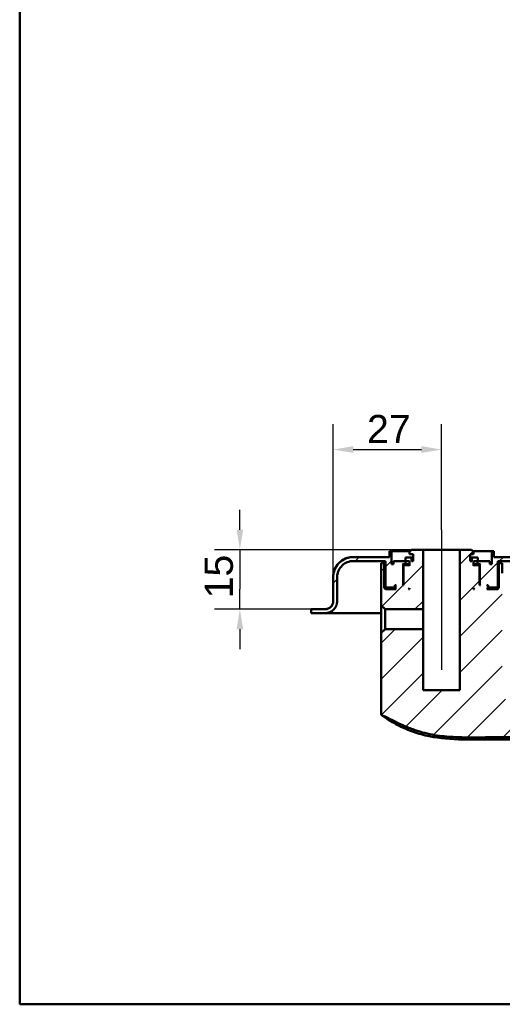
# Model space of a CAD drawing. Header units: millimetres. Extents: x 20 to 833, y 20 to 574.
# Tile 1 of 21: x 20 to 140, y 20 to 266. Entities that reach past the tile are written whole.
import ezdxf

# ---------------------------------------------------------------- set-up
doc = ezdxf.new("R2010")
doc.units = ezdxf.units.MM
doc.header["$LTSCALE"] = 2
for name, color, linetype, lineweight in [('Bemaßungen(DIN)', 7, 'Continuous', 25), ('Mittellinie(DIN)', 7, 'Continuous', 25), ('Sichtbare Kanten(DIN)', 7, 'Continuous', 50), ('Skizziergeometrie(DIN)', 7, 'Continuous', 50)]:
    doc.layers.add(name, color=color, linetype=linetype, lineweight=lineweight)
doc.layers.add('Schraffur', color=179, linetype='Continuous', lineweight=9, true_color=0x1e1e47)
doc.styles.add('STANDARD-DIN~0', font='arial.ttf')
doc.dimstyles.new('CAD-LAN', dxfattribs={"dimscale": 2, "dimtxt": 3.5, "dimasz": 2.5, "dimexe": 3.175, "dimexo": 0, "dimgap": 0.8, "dimtad": 1, "dimrnd": 1e-08, "dimtxsty": 'STANDARD-DIN~0', "dimcen": 0.09, "dimdle": 10, "dimclrd": 250, "dimclre": 250, "dimclrt": 250, "dimadec": 0, "dimazin": 2, "dimtfac": 1, "dimtmove": 0, "dimatfit": 3, "dimfxl": 1, "dimtolj": 1, "dimtzin": 0, "dimlwd": 25, "dimlwe": 25, "dimarcsym": 0})

# ---------------------------------------------------------------- blocks, each defined once
blk = doc.blocks.new('Ränder Standardrahmen')
at = {"layer": 'Skizziergeometrie(DIN)', "flags": 128}
blk.add_lwpolyline([(10, 10), (10, 287), (410, 287), (410, 10), (10, 10)], dxfattribs=at)
blk = doc.blocks.new('*D25')
at = {"layer": 'Bemaßungen(DIN)', "color": 250, "linetype": 'Continuous', "lineweight": 25, "true_color": 0x3f3f3f, "transparency": 16777216}
for p, q in [((98.12, 123.54), (98.12, 164.69)), ((125.12, 138.34), (125.12, 164.69)), ((103.12, 158.34), (120.12, 158.34))]:
    blk.add_line(p, q, dxfattribs=at)
at = {"layer": 'Bemaßungen(DIN)', "color": 250, "linetype": 'Continuous', "true_color": 0x3f3f3f, "transparency": 16777216}
for points in [[(103.12, 159.18), (103.12, 157.51), (98.12, 158.34)], [(120.12, 159.18), (120.12, 157.51), (125.12, 158.34)]]:
    blk.add_solid(points, dxfattribs=at)
at = {"layer": 'Defpoints', "color": 0, "linetype": 'Continuous', "transparency": 16777216}
for p in [(125.12, 158.34), (125.12, 138.34), (98.12, 123.54)]:
    blk.add_point(p, dxfattribs=at)
at = {"layer": 'Bemaßungen(DIN)', "color": 250, "linetype": 'Continuous', "lineweight": 25, "true_color": 0x3f3f3f, "transparency": 16777216, "insert": (106.55, 166.97), "char_height": 7, "attachment_point": 1, "style": 'STANDARD-DIN~0'}
blk.add_mtext('\\A1;27', dxfattribs=at)
blk = doc.blocks.new('*D26')
at = {"layer": 'Bemaßungen(DIN)', "color": 250, "linetype": 'Continuous', "lineweight": 25, "true_color": 0x3f3f3f, "transparency": 16777216}
for p, q in [((74.87, 138.34), (74.87, 143.34)), ((119.1, 133.34), (68.52, 133.34)), ((74.87, 133.34), (74.87, 128.34)), ((74.87, 128.34), (74.87, 123.54)), ((74.87, 118.54), (74.87, 123.54)), ((94.87, 118.54), (68.52, 118.54)), ((74.87, 113.54), (74.87, 108.54))]:
    blk.add_line(p, q, dxfattribs=at)
at = {"layer": 'Bemaßungen(DIN)', "color": 250, "linetype": 'Continuous', "true_color": 0x3f3f3f, "transparency": 16777216}
for points in [[(74.04, 138.34), (75.7, 138.34), (74.87, 133.34)], [(74.04, 113.54), (75.7, 113.54), (74.87, 118.54)]]:
    blk.add_solid(points, dxfattribs=at)
at = {"layer": 'Defpoints', "color": 0, "linetype": 'Continuous', "transparency": 16777216}
for p in [(119.1, 133.34), (74.87, 118.54), (94.87, 118.54)]:
    blk.add_point(p, dxfattribs=at)
at = {"layer": 'Bemaßungen(DIN)', "color": 250, "linetype": 'Continuous', "lineweight": 25, "true_color": 0x3f3f3f, "transparency": 16777216, "insert": (66.12, 121.23), "char_height": 7, "attachment_point": 1, "rotation": 90, "style": 'STANDARD-DIN~0'}
blk.add_mtext('\\A1;15', dxfattribs=at)
blk = doc.blocks.new('*D27')
at = {"layer": 'Bemaßungen(DIN)', "color": 250, "linetype": 'Continuous', "lineweight": 25, "true_color": 0x3f3f3f, "transparency": 16777216}
for p, q in [((306.62, 117.55), (332.97, 117.55)), ((326.62, 91.01), (326.62, 112.55)), ((133.37, 86.01), (332.97, 86.01))]:
    blk.add_line(p, q, dxfattribs=at)
at = {"layer": 'Bemaßungen(DIN)', "color": 250, "linetype": 'Continuous', "true_color": 0x3f3f3f, "transparency": 16777216}
for points in [[(327.45, 112.55), (325.79, 112.55), (326.62, 117.55)], [(327.46, 91.01), (325.79, 91.01), (326.62, 86.01)]]:
    blk.add_solid(points, dxfattribs=at)
at = {"layer": 'Defpoints', "color": 0, "linetype": 'Continuous', "transparency": 16777216}
for p in [(306.62, 117.55), (326.62, 117.55), (133.37, 86.01)]:
    blk.add_point(p, dxfattribs=at)
at = {"layer": 'Bemaßungen(DIN)', "color": 250, "linetype": 'Continuous', "lineweight": 25, "true_color": 0x3f3f3f, "transparency": 16777216, "insert": (335.37, 106.76), "char_height": 7, "attachment_point": 1, "rotation": 270.0025, "style": 'STANDARD-DIN~0'}
blk.add_mtext('\\A1;32', dxfattribs=at)

msp = doc.modelspace()

# ---------------------------------------------------------------- hatches: boundary and pattern name
at = {"layer": 'Schraffur'}
h = msp.add_hatch(dxfattribs=at)
h.set_pattern_fill('ANSI31', color=256, scale=50.8, style=0)
h.set_pattern_definition([(45, (0, 0), (-4.49013, 4.49013), [])])
edge = h.paths.add_edge_path()
edge.add_spline(control_points=[(280.24, 125.637), (280.24, 123.695), (280.233, 121.593), (280.219, 117.499), (280.207, 114.676), (280.192, 111.088)], knot_values=[-1.8918641, -1.8918641, -1.8918641, -1.8918641, -1.0763308, -1.0763308, 0, 0, 0, 0], degree=3, periodic=0)
edge.add_spline(control_points=[(280.192, 111.088), (280.181, 108.44), (280.17, 105.766), (279.363, 101.467), (278.807, 99.604), (276.893, 96.315), (275.758, 95.014), (273.164, 93.036), (271.551, 92.126), (266.62, 90.808), (263.933, 90.797), (261.443, 90.788)], knot_values=[-4.2006881, -4.2006881, -4.2006881, -4.2006881, -2.9112947, -2.9112947, -2.074408, -2.074408, -1.3660717, -1.3660717, -0.7469974, -0.7469974, 0, 0, 0, 0], degree=3, periodic=0)
edge.add_spline(control_points=[(261.443, 90.788), (242.947, 90.721), (224.45, 90.725), (188.253, 90.805), (170.553, 90.878), (152.853, 90.955)], knot_values=[-11.0978959, -11.0978959, -11.0978959, -11.0978959, -5.5489472, -5.5489472, -0.2389972, -0.2389972, -0.2389972, -0.2389972], degree=3, periodic=0)
edge.add_spline(control_points=[(152.853, 90.955), (150.947, 90.963), (149.022, 90.971), (146.099, 91.588), (145.041, 91.954), (143.279, 93.009), (142.579, 93.618), (141.32, 95.269), (140.931, 96.235), (140.266, 98.729), (140.266, 100.438), (140.266, 102.128)], knot_values=[-1.7163204, -1.7163204, -1.7163204, -1.7163204, -1.2713014, -1.2713014, -1.0043348, -1.0043348, -0.7798149, -0.7798149, -0.5072176, -0.5072176, 0, 0, 0, 0], degree=3, periodic=0)
edge.add_line((140.266, 102.128), (140.264, 127.545))
edge.add_line((140.264, 127.545), (140.264, 130.045))
edge.add_line((140.264, 130.045), (139.421, 130.045))
edge.add_line((139.421, 130.045), (139.421, 123.845))
edge.add_line((139.421, 123.845), (139.121, 123.545))
edge.add_line((139.121, 123.545), (136.421, 123.545))
edge.add_line((136.421, 123.545), (136.621, 123.745))
edge.add_line((136.621, 123.745), (136.621, 124.345))
edge.add_line((136.621, 124.345), (136.421, 124.545))
edge.add_line((136.421, 124.545), (136.721, 124.545))
edge.add_line((136.721, 124.545), (136.721, 124.045))
edge.add_line((136.721, 124.045), (136.821, 123.945))
edge.add_line((136.821, 123.945), (138.921, 123.945))
edge.add_line((138.921, 123.945), (139.121, 124.145))
edge.add_line((139.121, 124.145), (139.121, 130.545))
edge.add_line((139.121, 130.545), (285.121, 130.551))
edge.add_spline(control_points=[(285.121, 130.551), (285.399, 130.551), (285.676, 130.523), (286.212, 130.41), (286.469, 130.328), (287.199, 130.01), (287.636, 129.706), (288.356, 128.959), (288.638, 128.526), (289.023, 127.574), (289.121, 127.067), (289.121, 126.551)], knot_values=[-0.6314442, -0.6314442, -0.6314442, -0.6314442, -0.5478443, -0.5478443, -0.4667749, -0.4667749, -0.3085769, -0.3085769, -0.1547676, -0.1547676, 0, 0, 0, 0], degree=3, periodic=0)
edge.add_line((289.121, 126.551), (289.121, 120.551))
edge.add_spline(control_points=[(289.121, 120.551), (289.121, 120.342), (289.142, 120.135), (289.227, 119.733), (289.289, 119.54), (289.527, 118.992), (289.755, 118.665), (290.315, 118.125), (290.64, 117.913), (291.354, 117.624), (291.734, 117.551), (292.121, 117.551)], knot_values=[-0.4735831, -0.4735831, -0.4735831, -0.4735831, -0.4108832, -0.4108832, -0.3500812, -0.3500812, -0.2314327, -0.2314327, -0.1160757, -0.1160757, 0, 0, 0, 0], degree=3, periodic=0)
edge.add_line((292.121, 117.551), (306.621, 117.552))
edge.add_line((306.621, 117.552), (306.621, 118.552))
edge.add_line((306.621, 118.552), (292.121, 118.551))
edge.add_spline(control_points=[(292.121, 118.551), (291.982, 118.551), (291.843, 118.565), (291.575, 118.622), (291.447, 118.663), (291.082, 118.822), (290.864, 118.974), (290.504, 119.347), (290.362, 119.564), (290.17, 120.04), (290.121, 120.293), (290.121, 120.551)], knot_values=[-0.3157143, -0.3157143, -0.3157143, -0.3157143, -0.2739221, -0.2739221, -0.2333875, -0.2333875, -0.1542884, -0.1542884, -0.0773838, -0.0773838, 0, 0, 0, 0], degree=3, periodic=0)
edge.add_line((290.121, 120.551), (290.121, 126.551))
edge.add_spline(control_points=[(290.121, 126.551), (290.121, 126.899), (290.085, 127.245), (289.944, 127.915), (289.841, 128.237), (289.444, 129.149), (289.064, 129.695), (288.13, 130.595), (287.589, 130.947), (286.399, 131.429), (285.765, 131.551), (285.12, 131.551)], knot_values=[-0.7893052, -0.7893052, -0.7893052, -0.7893052, -0.6848053, -0.6848053, -0.5834686, -0.5834686, -0.3857211, -0.3857211, -0.1934595, -0.1934595, 0, 0, 0, 0], degree=3, periodic=0)
edge.add_line((285.12, 131.551), (138.121, 131.545))
edge.add_line((138.121, 131.545), (138.12, 133.045))
edge.add_line((138.12, 133.045), (137.62, 133.045))
edge.add_line((137.62, 133.045), (137.621, 129.745))
edge.add_line((137.621, 129.745), (137.121, 129.745))
edge.add_line((137.121, 129.745), (137.121, 130.545))
edge.add_line((137.121, 130.545), (134.137, 130.544))
edge.add_line((134.137, 130.544), (134.137, 131.444))
edge.add_line((134.137, 131.444), (132.636, 131.444))
edge.add_line((132.636, 131.444), (132.636, 130.544))
edge.add_line((132.636, 130.544), (132.221, 130.544))
edge.add_line((132.221, 130.544), (132.22, 132.244))
edge.add_line((132.22, 132.244), (133.12, 132.244))
edge.add_line((133.12, 132.244), (133.12, 132.844))
edge.add_line((133.12, 132.844), (132.62, 133.344))
edge.add_line((132.62, 133.344), (129.67, 133.344))
edge.add_line((129.67, 133.344), (129.672, 98.344))
edge.add_line((129.672, 98.344), (120.572, 98.344))
edge.add_line((120.572, 98.344), (120.571, 113.585))
edge.add_line((120.571, 113.585), (111.063, 113.585))
edge.add_line((111.063, 113.585), (110.078, 112.6))
edge.add_line((110.078, 112.6), (110.079, 92.631))
edge.add_spline(control_points=[(110.079, 92.631), (110.079, 92.539), (110.079, 92.446), (110.107, 92.313), (110.122, 92.267), (110.174, 92.181), (110.209, 92.145), (110.33, 92.054), (110.432, 92.016), (110.537, 91.975)], knot_values=[-0.0976377, -0.0976377, -0.0976377, -0.0976377, -0.06823, -0.06823, -0.0514817, -0.0514817, -0.0338045, -0.0338045, -0.0000168, -0.0000168, -0.0000168, -0.0000168], degree=3, periodic=0)
edge.add_spline(control_points=[(110.537, 91.975), (111.251, 91.692), (112.127, 91.233), (113.884, 90.327), (114.39, 90.075), (115.32, 89.665)], knot_values=[-0.5631649, -0.5631649, -0.5631649, -0.5631649, -0.3051837, -0.3051837, 0, 0, 0, 0], degree=3, periodic=0)
edge.add_spline(control_points=[(115.32, 89.665), (116.183, 89.285), (117.065, 88.924), (118.741, 88.311), (119.551, 88.044), (120.362, 87.819)], knot_values=[-0.5355122, -0.5355122, -0.5355122, -0.5355122, -0.2526531, -0.2526531, 0, 0, 0, 0], degree=3, periodic=0)
edge.add_spline(control_points=[(120.362, 87.819), (121.165, 87.596), (121.977, 87.411), (123.614, 87.106), (124.439, 86.985), (125.266, 86.89)], knot_values=[-0.4996876, -0.4996876, -0.4996876, -0.4996876, -0.2497852, -0.2497852, 0, 0, 0, 0], degree=3, periodic=0)
edge.add_spline(control_points=[(125.266, 86.89), (126.726, 86.723), (128.182, 86.639), (131.139, 86.559), (132.881, 86.567), (134.055, 86.572)], knot_values=[-0.7012156, -0.7012156, -0.7012156, -0.7012156, -0.3519476, -0.3519476, 0, 0, 0, 0], degree=3, periodic=0)
edge.add_line((134.055, 86.572), (261.528, 87.124))
edge.add_spline(control_points=[(261.528, 87.124), (264.199, 87.135), (266.949, 87.147), (271.501, 88.025), (273.545, 88.645), (277.293, 90.869), (278.8, 92.229), (281.661, 96.081), (282.491, 98.387), (283.888, 103.846), (283.871, 107.55), (283.855, 111.06)], knot_values=[-3.1131628, -3.1131628, -3.1131628, -3.1131628, -2.4346939, -2.4346939, -1.9860043, -1.9860043, -1.5881655, -1.5881655, -1.0529021, -1.0529021, -0.0000034, -0.0000034, -0.0000034, -0.0000034], degree=3, periodic=0)
edge.add_spline(control_points=[(283.855, 111.06), (283.846, 113.16), (283.828, 117.375), (283.812, 122.316), (283.807, 124.35), (283.806, 126.485)], knot_values=[-1.5544687, -1.5544687, -1.5544687, -1.5544687, -0.6404786, -0.6404786, 0, 0, 0, 0], degree=3, periodic=0)
edge.add_spline(control_points=[(283.806, 126.485), (283.806, 126.591), (283.806, 126.699), (283.769, 126.832), (283.753, 126.87), (283.707, 126.935), (283.679, 126.961), (283.604, 127.008), (283.557, 127.024), (283.425, 127.051), (283.332, 127.051), (283.241, 127.051)], knot_values=[-0.099681, -0.099681, -0.099681, -0.099681, -0.0686628, -0.0686628, -0.0555765, -0.0555765, -0.0431631, -0.0431631, -0.027324, -0.027324, -0.0000075, -0.0000075, -0.0000075, -0.0000075], degree=3, periodic=0)
edge.add_line((283.241, 127.051), (281.651, 127.051))
edge.add_spline(control_points=[(281.651, 127.051), (281.4, 127.051), (281.14, 127.051), (280.808, 126.961), (280.71, 126.92), (280.541, 126.804), (280.473, 126.734), (280.351, 126.545), (280.31, 126.426), (280.24, 126.094), (280.24, 125.863), (280.24, 125.637)], knot_values=[-0.2477944, -0.2477944, -0.2477944, -0.2477944, -0.172615, -0.172615, -0.1390678, -0.1390678, -0.1074884, -0.1074884, -0.0678472, -0.0678472, 0, 0, 0, 0], degree=3, periodic=0)
h.paths.add_polyline_path([(134.621, 129.344), (134.421, 129.544), (133.321, 129.544), (133.121, 129.344), (133.121, 130.544), (134.121, 130.544), (134.121, 129.744), (134.871, 129.744), (134.671, 129.544), (134.671, 124.744), (134.871, 124.544), (134.621, 124.544)], flags=0)
h.paths.add_polyline_path([(133.121, 123.544), (133.121, 123.744), (133.321, 123.544)], flags=0)
edge = h.paths.add_edge_path()
edge.add_line((111.121, 123.543), (110.821, 123.843))
edge.add_line((110.821, 123.843), (110.821, 130.043))
edge.add_line((110.821, 130.043), (110.078, 130.043))
edge.add_line((110.078, 130.043), (110.078, 127.543))
edge.add_line((110.078, 127.543), (110.078, 119.486))
edge.add_line((110.078, 119.486), (111.063, 118.502))
edge.add_line((111.063, 118.502), (120.571, 118.502))
edge.add_line((120.571, 118.502), (120.57, 133.344))
edge.add_line((120.57, 133.344), (117.62, 133.344))
edge.add_line((117.62, 133.344), (117.12, 132.844))
edge.add_line((117.12, 132.844), (117.12, 132.244))
edge.add_line((117.12, 132.244), (118.021, 132.244))
edge.add_line((118.021, 132.244), (118.021, 130.544))
edge.add_line((118.021, 130.544), (117.605, 130.544))
edge.add_line((117.605, 130.544), (117.605, 131.444))
edge.add_line((117.605, 131.444), (116.104, 131.444))
edge.add_line((116.104, 131.444), (116.104, 130.544))
edge.add_line((116.104, 130.544), (113.121, 130.544))
edge.add_line((113.121, 130.544), (113.121, 129.744))
edge.add_line((113.121, 129.744), (112.621, 129.743))
edge.add_line((112.621, 129.743), (112.62, 133.043))
edge.add_line((112.62, 133.043), (112.12, 133.043))
edge.add_line((112.12, 133.043), (112.121, 131.543))
edge.add_line((112.121, 131.543), (103.12, 131.543))
edge.add_spline(control_points=[(103.12, 131.543), (102.773, 131.543), (102.426, 131.508), (101.756, 131.367), (101.435, 131.264), (100.522, 130.866), (99.977, 130.486), (99.077, 129.553), (98.724, 129.011), (98.243, 127.822), (98.121, 127.188), (98.121, 126.543)], knot_values=[-0.7893052, -0.7893052, -0.7893052, -0.7893052, -0.6848053, -0.6848053, -0.5834686, -0.5834686, -0.3857211, -0.3857211, -0.1934595, -0.1934595, 0, 0, 0, 0], degree=3, periodic=0)
edge.add_line((98.121, 126.543), (98.121, 120.543))
edge.add_spline(control_points=[(98.121, 120.543), (98.121, 120.404), (98.107, 120.265), (98.05, 119.997), (98.009, 119.869), (97.85, 119.504), (97.698, 119.285), (97.325, 118.925), (97.108, 118.784), (96.633, 118.592), (96.379, 118.543), (96.121, 118.543)], knot_values=[-0.3157221, -0.3157221, -0.3157221, -0.3157221, -0.2739221, -0.2739221, -0.2333875, -0.2333875, -0.1542884, -0.1542884, -0.0773838, -0.0773838, -0.0000019, -0.0000019, -0.0000019, -0.0000019], degree=3, periodic=0)
edge.add_line((96.121, 118.543), (93.621, 118.543))
edge.add_line((93.621, 118.543), (93.621, 118.513))
edge.add_line((93.621, 118.513), (92.621, 118.513))
edge.add_line((92.621, 118.513), (92.621, 117.543))
edge.add_line((92.621, 117.543), (96.121, 117.543))
edge.add_spline(control_points=[(96.121, 117.543), (96.33, 117.543), (96.537, 117.564), (96.94, 117.649), (97.133, 117.71), (97.68, 117.949), (98.007, 118.177), (98.547, 118.737), (98.759, 119.062), (99.048, 119.776), (99.121, 120.156), (99.121, 120.543)], knot_values=[-0.4735831, -0.4735831, -0.4735831, -0.4735831, -0.4108832, -0.4108832, -0.3500812, -0.3500812, -0.2314327, -0.2314327, -0.1160757, -0.1160757, 0, 0, 0, 0], degree=3, periodic=0)
edge.add_line((99.121, 120.543), (99.121, 126.543))
edge.add_spline(control_points=[(99.121, 126.543), (99.121, 126.821), (99.149, 127.098), (99.262, 127.634), (99.344, 127.892), (99.662, 128.621), (99.966, 129.058), (100.713, 129.778), (101.146, 130.06), (102.097, 130.445), (102.605, 130.543), (103.121, 130.543)], knot_values=[-0.6314442, -0.6314442, -0.6314442, -0.6314442, -0.5478443, -0.5478443, -0.4667749, -0.4667749, -0.3085769, -0.3085769, -0.1547676, -0.1547676, 0, 0, 0, 0], degree=3, periodic=0)
edge.add_line((103.121, 130.543), (111.121, 130.543))
edge.add_line((111.121, 130.543), (111.121, 124.143))
edge.add_line((111.121, 124.143), (111.321, 123.943))
edge.add_line((111.321, 123.943), (113.421, 123.944))
edge.add_line((113.421, 123.944), (113.521, 124.044))
edge.add_line((113.521, 124.044), (113.521, 124.544))
edge.add_line((113.521, 124.544), (113.821, 124.544))
edge.add_line((113.821, 124.544), (113.621, 124.344))
edge.add_line((113.621, 124.344), (113.621, 123.744))
edge.add_line((113.621, 123.744), (113.821, 123.544))
edge.add_line((113.821, 123.544), (111.121, 123.543))
h.paths.add_polyline_path([(117.121, 123.744), (117.121, 123.544), (116.921, 123.544)], flags=0)
h.paths.add_polyline_path([(115.821, 129.544), (115.621, 129.344), (115.621, 124.544), (115.371, 124.544), (115.571, 124.744), (115.571, 129.544), (115.371, 129.744), (116.121, 129.744), (116.121, 130.544), (117.121, 130.544), (117.121, 129.344), (116.921, 129.544)], flags=0)

# ---------------------------------------------------------------- linework, layer by layer
at = {"layer": 'Mittellinie(DIN)', "linetype": 'Continuous'}
msp.add_line((125.12, 138.344), (125.122, 103.423), dxfattribs=at)
at = {"layer": 'Sichtbare Kanten(DIN)'}
for p, q in [((112.62, 133.043), (112.12, 133.043)), ((112.12, 133.043), (112.121, 131.543)), ((112.12, 133.043), (112.121, 131.543)), ((112.62, 133.043), (117.32, 133.044)), ((112.621, 129.743), (112.62, 133.043)), ((117.62, 133.344), (117.12, 132.844)), ((117.62, 133.344), (117.12, 132.844)), ((117.12, 132.844), (117.12, 132.244)), ((117.12, 132.844), (117.12, 132.844)), ((117.12, 132.244), (117.12, 132.844)), ((120.57, 133.344), (117.62, 133.344)), ((117.62, 133.344), (117.62, 133.344)), ((120.571, 118.502), (120.57, 133.344)), ((120.57, 133.344), (129.67, 133.344)), ((132.62, 133.344), (129.67, 133.344)), ((129.67, 133.344), (129.672, 98.344)), ((129.67, 133.344), (129.67, 133.344)), ((129.672, 98.344), (129.67, 133.344)), ((133.12, 132.844), (132.62, 133.344)), ((132.62, 133.344), (132.62, 133.344)), ((132.62, 133.344), (133.12, 132.844)), ((132.92, 133.044), (137.62, 133.045)), ((133.12, 132.244), (133.12, 132.844)), ((133.12, 132.844), (133.12, 132.844)), ((133.12, 132.244), (133.12, 132.844)), ((138.12, 133.045), (137.62, 133.045)), ((137.62, 133.045), (137.621, 129.745)), ((138.121, 131.545), (138.12, 133.045)), ((138.12, 133.045), (138.121, 131.545)), ((112.121, 131.543), (103.12, 131.543)), ((103.121, 130.543), (111.121, 130.543)), ((111.121, 130.543), (111.121, 124.143)), ((111.121, 130.543), (111.121, 124.143)), ((116.104, 130.544), (113.121, 130.544)), ((113.121, 130.544), (113.121, 129.744)), ((113.121, 129.744), (113.121, 130.544)), ((117.605, 131.444), (116.104, 131.444)), ((116.104, 131.444), (116.104, 130.544)), ((116.104, 131.444), (116.104, 131.444)), ((116.104, 131.444), (116.104, 130.544)), ((116.121, 129.744), (116.121, 130.544)), ((116.121, 130.544), (117.121, 130.544)), ((117.12, 132.244), (118.021, 132.244)), ((117.12, 132.244), (117.12, 132.244)), ((117.121, 130.544), (117.121, 129.344)), ((117.121, 129.344), (117.121, 130.544)), ((117.605, 130.544), (117.605, 131.444)), ((118.021, 131.444), (117.605, 131.444)), ((118.021, 130.544), (117.605, 130.544)), ((118.021, 130.544), (118.02, 132.244)), ((118.021, 132.244), (118.021, 130.544)), ((132.221, 130.544), (132.22, 132.244)), ((132.22, 132.244), (133.12, 132.244)), ((132.221, 130.544), (132.22, 132.244)), ((132.636, 131.444), (132.221, 131.444)), ((132.636, 130.544), (132.221, 130.544)), ((134.137, 131.444), (132.636, 131.444)), ((132.636, 131.444), (132.636, 130.544)), ((133.12, 132.244), (133.12, 132.244)), ((133.121, 129.344), (133.121, 130.544)), ((133.121, 130.544), (134.121, 130.544)), ((133.121, 129.344), (133.121, 130.544)), ((134.121, 130.544), (134.121, 129.744)), ((134.137, 130.544), (134.137, 131.444)), ((134.137, 131.444), (134.137, 131.444)), ((134.137, 131.444), (134.137, 130.544)), ((137.121, 130.545), (134.137, 130.544)), ((137.121, 129.745), (137.121, 130.545)), ((137.121, 129.745), (137.121, 130.545)), ((285.12, 131.551), (138.121, 131.545)), ((139.121, 130.545), (285.121, 130.551)), ((139.121, 124.145), (139.121, 130.545)), ((139.121, 130.545), (139.121, 124.145)), ((110.821, 130.043), (110.078, 130.043)), ((110.078, 130.043), (110.078, 127.543)), ((110.821, 123.843), (110.821, 130.043)), ((111.121, 130.043), (110.821, 130.043)), ((113.121, 129.744), (112.621, 129.743)), ((115.571, 129.544), (115.371, 129.744)), ((115.371, 129.744), (116.121, 129.744)), ((115.571, 124.744), (115.571, 129.544)), ((115.571, 129.544), (115.821, 129.544)), ((115.821, 129.544), (115.621, 129.344)), ((115.821, 129.544), (115.621, 129.344)), ((115.621, 129.344), (115.621, 124.544)), ((115.621, 129.344), (115.621, 129.344)), ((115.621, 129.344), (115.621, 124.544)), ((116.921, 129.544), (115.821, 129.544)), ((115.821, 129.544), (115.821, 129.544)), ((117.121, 129.744), (116.121, 129.744)), ((117.121, 129.344), (116.921, 129.544)), ((117.121, 129.544), (116.921, 129.544)), ((134.121, 129.744), (133.121, 129.744)), ((133.321, 129.544), (133.121, 129.344)), ((133.321, 129.544), (133.121, 129.544)), ((134.421, 129.544), (133.321, 129.544)), ((134.121, 129.744), (134.871, 129.744)), ((134.621, 129.344), (134.421, 129.544)), ((134.421, 129.544), (134.671, 129.544)), ((134.421, 129.544), (134.421, 129.544)), ((134.421, 129.544), (134.621, 129.344)), ((134.621, 124.544), (134.621, 129.344)), ((134.621, 129.344), (134.621, 129.344)), ((134.621, 129.344), (134.621, 124.544)), ((134.871, 129.744), (134.671, 129.544)), ((134.671, 129.544), (134.671, 124.744)), ((137.621, 129.745), (137.121, 129.745)), ((139.421, 130.045), (139.121, 130.045)), ((140.264, 130.045), (139.421, 130.045)), ((139.421, 130.045), (139.421, 123.845)), ((140.264, 127.545), (140.264, 130.045)), ((98.116, 120.543), (98.116, 126.543)), ((98.121, 126.543), (98.121, 120.543)), ((99.121, 120.543), (99.121, 126.543)), ((110.078, 127.543), (110.078, 119.486)), ((113.621, 123.844), (110.821, 123.843)), ((111.121, 123.543), (110.821, 123.843)), ((111.121, 124.143), (111.321, 123.943)), ((111.321, 123.943), (111.121, 124.143)), ((113.821, 123.544), (111.121, 123.543)), ((111.321, 123.943), (113.421, 123.944)), ((113.421, 123.944), (113.521, 124.044)), ((113.421, 123.944), (113.621, 123.944)), ((113.521, 124.044), (113.521, 124.544)), ((113.521, 124.544), (113.821, 124.544)), ((113.621, 124.044), (113.521, 124.044)), ((113.821, 124.544), (113.621, 124.344)), ((113.821, 124.544), (113.621, 124.344)), ((113.621, 124.344), (113.621, 123.744)), ((113.621, 124.344), (113.621, 123.744)), ((113.621, 123.744), (113.821, 123.544)), ((113.821, 123.544), (113.621, 123.744)), ((115.371, 124.544), (115.571, 124.744)), ((115.621, 124.544), (115.371, 124.544)), ((115.621, 124.744), (115.571, 124.744)), ((116.921, 123.544), (117.121, 123.744)), ((117.121, 123.544), (116.921, 123.544)), ((117.121, 123.744), (117.121, 123.544)), ((117.121, 123.544), (117.121, 123.744)), ((133.121, 123.544), (133.121, 123.744)), ((133.121, 123.744), (133.321, 123.544)), ((133.121, 123.544), (133.121, 123.744)), ((133.321, 123.544), (133.121, 123.544)), ((134.671, 124.744), (134.621, 124.744)), ((134.871, 124.544), (134.621, 124.544)), ((134.671, 124.744), (134.871, 124.544)), ((136.621, 124.345), (136.421, 124.545)), ((136.421, 124.545), (136.721, 124.545)), ((136.421, 124.545), (136.621, 124.345)), ((136.421, 123.545), (136.621, 123.745)), ((136.421, 123.545), (136.621, 123.745)), ((139.121, 123.545), (136.421, 123.545)), ((136.621, 123.745), (136.621, 124.345)), ((136.621, 124.345), (136.621, 123.745)), ((136.721, 124.045), (136.621, 124.045)), ((136.621, 123.945), (136.821, 123.945)), ((139.421, 123.845), (136.621, 123.845)), ((136.721, 124.545), (136.721, 124.045)), ((136.721, 124.045), (136.821, 123.945)), ((136.821, 123.945), (138.921, 123.945)), ((138.921, 123.945), (139.121, 124.145)), ((138.921, 123.945), (139.121, 124.145)), ((139.421, 123.845), (139.121, 123.545)), ((92.616, 118.513), (92.621, 118.513)), ((92.616, 118.513), (92.616, 118.513)), ((92.616, 117.543), (92.616, 118.513)), ((93.621, 118.513), (92.621, 118.513)), ((92.621, 118.513), (92.621, 117.543)), ((93.616, 118.543), (93.616, 118.543)), ((93.616, 118.543), (93.621, 118.543)), ((93.616, 118.543), (93.616, 118.513)), ((96.121, 118.543), (93.621, 118.543)), ((93.621, 118.543), (93.621, 118.513)), ((110.078, 119.486), (111.063, 118.502)), ((110.078, 119.486), (110.078, 119.486)), ((111.063, 118.502), (120.571, 118.502)), ((92.621, 117.543), (92.616, 117.543)), ((92.616, 117.543), (92.616, 117.543)), ((92.621, 117.543), (96.121, 117.543)), ((110.1, 117.543), (96.121, 117.543)), ((111.063, 113.585), (110.078, 112.6)), ((120.571, 113.585), (111.063, 113.585)), ((120.572, 98.344), (120.571, 113.585)), ((110.078, 112.601), (110.078, 112.6)), ((110.078, 112.6), (110.079, 92.631)), ((129.672, 98.344), (120.572, 98.344))]:
    msp.add_line(p, q, dxfattribs=at)
for centre, start_param, end_param in [((111.063, 116.043), 3.1415492, 6.2832286), ((120.571, 116.044), 3.141585, 6.2831776)]:
    msp.add_ellipse(centre, major_axis=(0, -2.458), ratio=0.0000434, start_param=start_param, end_param=end_param, dxfattribs=at)
for points in [[(98.116, 126.543), (98.115, 129.304), (100.354, 131.543), (103.115, 131.543)], [(96.116, 118.543), (97.221, 118.543), (98.116, 119.438), (98.116, 120.543)]]:
    msp.add_open_spline(points, degree=3, dxfattribs=at)
for points, knots in [([(103.12, 131.543), (102.773, 131.543), (102.426, 131.508), (101.756, 131.367), (101.435, 131.264), (100.522, 130.866), (99.977, 130.486), (99.077, 129.553), (98.724, 129.011), (98.243, 127.822), (98.121, 127.188), (98.121, 126.543)], [-0.78930523, -0.78930523, -0.78930523, -0.78930523, -0.68480532, -0.68480532, -0.58346864, -0.58346864, -0.38572109, -0.38572109, -0.19345948, -0.19345948, 0, 0, 0, 0]), ([(99.121, 126.543), (99.121, 126.821), (99.149, 127.098), (99.262, 127.634), (99.344, 127.892), (99.662, 128.621), (99.966, 129.058), (100.713, 129.778), (101.146, 130.06), (102.097, 130.445), (102.605, 130.543), (103.121, 130.543)], [-0.63144419, -0.63144419, -0.63144419, -0.63144419, -0.54784426, -0.54784426, -0.46677491, -0.46677491, -0.30857687, -0.30857687, -0.15476759, -0.15476759, 0, 0, 0, 0]), ([(98.121, 120.543), (98.121, 120.404), (98.107, 120.265), (98.05, 119.997), (98.009, 119.869), (97.85, 119.504), (97.698, 119.285), (97.325, 118.925), (97.108, 118.784), (96.633, 118.592), (96.379, 118.543), (96.121, 118.543)], [-0.31572209, -0.31572209, -0.31572209, -0.31572209, -0.27392213, -0.27392213, -0.23338746, -0.23338746, -0.15428844, -0.15428844, -0.07738379, -0.07738379, -0.00000194, -0.00000194, -0.00000194, -0.00000194]), ([(96.121, 117.543), (96.33, 117.543), (96.537, 117.564), (96.94, 117.649), (97.133, 117.71), (97.68, 117.949), (98.007, 118.177), (98.547, 118.737), (98.759, 119.062), (99.048, 119.776), (99.121, 120.156), (99.121, 120.543)], [-0.47358314, -0.47358314, -0.47358314, -0.47358314, -0.41088319, -0.41088319, -0.35008119, -0.35008119, -0.23143265, -0.23143265, -0.11607569, -0.11607569, 0, 0, 0, 0]), ([(110.078, 119.486), (110.078, 119.486), (110.08, 119.399), (110.085, 119.043), (110.088, 118.776), (110.095, 118.162), (110.099, 117.776), (110.104, 116.931), (110.105, 116.473), (110.105, 115.613), (110.104, 115.154), (110.099, 114.308), (110.095, 113.921), (110.089, 113.308), (110.085, 113.042), (110.08, 112.688), (110.078, 112.601), (110.078, 112.6)], [-1.5500919, -1.5500919, -1.5500919, -1.5500919, -1.4205609, -1.4205609, -1.2909969, -1.2909969, -1.1622062, -1.1622062, -1.0334154, -1.0334154, -0.9043555, -0.9043555, -0.7752956, -0.7752956, -0.6460012, -0.6460012, -0.5167398, -0.5167398, -0.5167398, -0.5167398]), ([(284.4, 114.632), (284.418, 110.462), (284.63, 106.241), (283.496, 99.62), (282.675, 97.114), (280.801, 94.008), (280.152, 93.13), (278.223, 91.011), (276.778, 89.883), (273.717, 88.22), (272.085, 87.64), (268.512, 86.833), (266.537, 86.665), (261.295, 86.5), (258.013, 86.547), (244.892, 86.492), (235.052, 86.448), (195.694, 86.277), (166.175, 86.153), (131.102, 85.997), (125.395, 85.847), (118.744, 87.688), (117.455, 88.139), (115.399, 89.021), (114.583, 89.418), (113.186, 90.165), (112.578, 90.524), (111.588, 91.146), (111.196, 91.415), (110.387, 91.992), (110.332, 92.05), (110.27, 92.098), (110.263, 92.104), (110.247, 92.116), (110.246, 92.117), (110.241, 92.121), (110.24, 92.122), (110.238, 92.123), (110.238, 92.123), (110.236, 92.125), (110.235, 92.125), (110.231, 92.129), (110.229, 92.13), (110.225, 92.134), (110.221, 92.137), (110.213, 92.144), (110.211, 92.147), (110.204, 92.153), (110.2, 92.158), (110.185, 92.173), (110.174, 92.186), (110.145, 92.226), (110.129, 92.256), (110.077, 92.395), (110.079, 92.516), (110.079, 92.631)], [0, 0, 0, 0, 1.2511093, 1.2511093, 2.0152234, 2.0152234, 2.3395269, 2.3395269, 2.8747172, 2.8747172, 3.3845818, 3.3845818, 3.9735927, 3.9735927, 4.957864, 4.957864, 7.9097962, 7.9097962, 16.7655928, 16.7655928, 18.4318011, 18.4318011, 18.836956, 18.836956, 19.1172087, 19.1172087, 19.3706484, 19.3706484, 19.6250054, 19.6250054, 20.1400704, 20.1400704, 20.3667316, 20.3667316, 20.4797619, 20.4797619, 20.53615, 20.53615, 20.5642196, 20.5642196, 20.5785866, 20.5785866, 20.582997, 20.582997, 20.5874638, 20.5874638, 20.5891722, 20.5891722, 20.5913073, 20.5913073, 20.5962615, 20.5962615, 20.6063122, 20.6063122, 20.6408777, 20.6408777, 20.6408777, 20.6408777]), ([(110.079, 92.631), (110.079, 92.539), (110.079, 92.446), (110.107, 92.313), (110.122, 92.267), (110.174, 92.181), (110.209, 92.145), (110.33, 92.054), (110.432, 92.016), (110.537, 91.975)], [-0.097637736, -0.097637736, -0.097637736, -0.097637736, -0.068230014, -0.068230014, -0.051481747, -0.051481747, -0.033804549, -0.033804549, -0.000016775, -0.000016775, -0.000016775, -0.000016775]), ([(110.537, 91.975), (111.251, 91.692), (112.127, 91.233), (113.884, 90.327), (114.39, 90.075), (115.32, 89.665)], [-0.56316495, -0.56316495, -0.56316495, -0.56316495, -0.30518368, -0.30518368, 0, 0, 0, 0]), ([(115.32, 89.665), (116.183, 89.285), (117.065, 88.924), (118.741, 88.311), (119.551, 88.044), (120.362, 87.819)], [-0.53551222, -0.53551222, -0.53551222, -0.53551222, -0.25265312, -0.25265312, 0, 0, 0, 0]), ([(120.362, 87.819), (121.165, 87.596), (121.977, 87.411), (123.614, 87.106), (124.439, 86.985), (125.266, 86.89)], [-0.49968756, -0.49968756, -0.49968756, -0.49968756, -0.24978516, -0.24978516, 0, 0, 0, 0]), ([(125.266, 86.89), (126.726, 86.723), (128.182, 86.639), (131.139, 86.559), (132.881, 86.567), (134.055, 86.572)], [-0.70121556, -0.70121556, -0.70121556, -0.70121556, -0.35194763, -0.35194763, 0, 0, 0, 0]), ([(134.055, 86.572), (155.3, 86.664), (176.546, 86.756), (219.037, 86.94), (240.282, 87.032), (261.528, 87.124)], [-12.747463, -12.747463, -12.747463, -12.747463, -6.3737309, -6.3737309, 0, 0, 0, 0])]:
    msp.add_open_spline(points, degree=3, knots=knots, dxfattribs=at)

# ---------------------------------------------------------------- block references
at = {"xscale": 2, "yscale": 2, "zscale": 2}
msp.add_blockref('Ränder Standardrahmen', (0, 0), dxfattribs=at)

# ---------------------------------------------------------------- dimensions: what is measured, and where the dimension line sits
at = {"layer": 'Bemaßungen(DIN)', "color": 250, "linetype": 'Continuous', "lineweight": 25, "true_color": 0x3f3f3f}
for base, p1, p2, angle, override, picture, middle in [((125.12, 158.344), (98.121, 123.543), (125.12, 138.344), 180, {"dimgap": 0.8, "dimdec": 2, "dimtol": 0, "dimlim": 0, "dimtp": 0, "dimtm": 0, "dimtdec": 2, "dimtofl": 0, "dimatfit": 1}, '*D25', (111.62, 158.344)), ((74.871, 118.543), (119.095, 133.344), (94.871, 118.543), 90, {"dimgap": 0.8, "dimdec": 0, "dimtol": 0, "dimlim": 0, "dimtp": 0, "dimtm": 0, "dimtdec": 2, "dimtofl": 0}, '*D26', (74.871, 125.943)), ((326.621, 117.553), (133.366, 86.006), (306.621, 117.552), 90.00249, {"dimgap": 0.8, "dimdec": 0, "dimtol": 0, "dimlim": 0, "dimtp": 0, "dimtm": 0, "dimtdec": 2, "dimtofl": 0, "dimatfit": 1}, '*D27', (326.622, 101.783))]:
    dim = msp.add_linear_dim(base=base, p1=p1, p2=p2, angle=angle, dimstyle='CAD-LAN', override=override, dxfattribs=at)
    dim.commit()
    dim.dimension.update_dxf_attribs({"geometry": picture, "text_midpoint": middle, "dimtype": 160})

doc.saveas('drawing.dxf')
